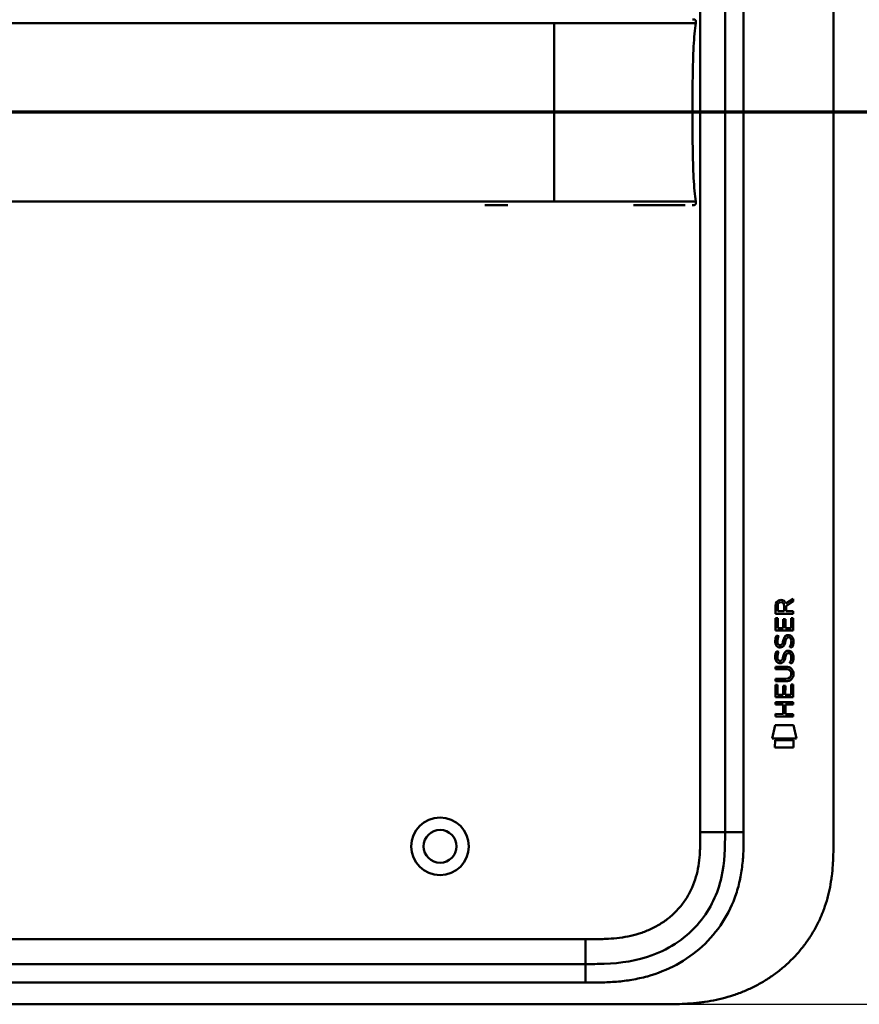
# Model space of a CAD drawing. Header units: millimetres. Extents: x 20 to 833, y 20 to 574.
# Tile 10 of 21: x 156 to 291, y 278 to 437. Entities that reach past the tile are written whole.
import ezdxf

# ---------------------------------------------------------------- set-up
doc = ezdxf.new("R2010")
doc.units = ezdxf.units.MM
doc.header["$LTSCALE"] = 2
for name, color, linetype, lineweight in [('Bemaßungen(DIN)', 7, 'Continuous', 25), ('Schnittansichtslinien(DIN)', 7, 'Continuous', 70), ('Sichtbare Kanten(DIN)', 7, 'Continuous', 50), ('Sichtbare tangentiale Kanten(DIN)', 7, 'Continuous', 50)]:
    doc.layers.add(name, color=color, linetype=linetype, lineweight=lineweight)
doc.styles.add('STANDARD-DIN~0', font='arial.ttf')
doc.dimstyles.new('CAD-LAN', dxfattribs={"dimscale": 2, "dimtxt": 3.5, "dimasz": 2.5, "dimexe": 3.175, "dimexo": 0, "dimgap": 0.8, "dimtad": 1, "dimrnd": 1e-08, "dimtxsty": 'STANDARD-DIN~0', "dimcen": 0.09, "dimdle": 10, "dimclrd": 250, "dimclre": 250, "dimclrt": 250, "dimadec": 0, "dimazin": 2, "dimtfac": 1, "dimtmove": 0, "dimatfit": 3, "dimfxl": 1, "dimtolj": 1, "dimtzin": 0, "dimlwd": 25, "dimlwe": 25, "dimarcsym": 0})

# ---------------------------------------------------------------- blocks, each defined once
blk = doc.blocks.new('*D24')
at = {"layer": 'Bemaßungen(DIN)', "color": 250, "linetype": 'Continuous', "lineweight": 25, "true_color": 0x3f3f3f, "transparency": 16777216}
for p, q in [((258.84, 522.88), (345.75, 522.88)), ((339.4, 517.88), (339.4, 282.88)), ((259.4, 277.88), (345.75, 277.88))]:
    blk.add_line(p, q, dxfattribs=at)
at = {"layer": 'Bemaßungen(DIN)', "color": 250, "linetype": 'Continuous', "true_color": 0x3f3f3f, "transparency": 16777216}
for points in [[(338.57, 517.88), (340.24, 517.88), (339.4, 522.88)], [(338.57, 282.88), (340.24, 282.88), (339.4, 277.88)]]:
    blk.add_solid(points, dxfattribs=at)
at = {"layer": 'Defpoints', "color": 0, "linetype": 'Continuous', "transparency": 16777216}
for p in [(258.84, 522.88), (259.4, 277.88), (339.4, 277.88)]:
    blk.add_point(p, dxfattribs=at)
at = {"layer": 'Bemaßungen(DIN)', "color": 250, "linetype": 'Continuous', "lineweight": 25, "true_color": 0x3f3f3f, "transparency": 16777216, "insert": (330.66, 392.56), "char_height": 7, "attachment_point": 1, "rotation": 90, "style": 'STANDARD-DIN~0'}
blk.add_mtext('\\A1;245', dxfattribs=at)
blk = doc.blocks.new('2DTransSchnitt0')
at = {"layer": 'Schnittansichtslinien(DIN)', "linetype": 'Continuous'}
blk.add_line((159.036, 210.948), (23.093, 210.948), dxfattribs=at)

msp = doc.modelspace()

# ---------------------------------------------------------------- linework, layer by layer
at = {"layer": 'Sichtbare Kanten(DIN)'}
for p, q in [((286.8837, 496.0996), (286.8837, 304.6681)), ((269.3837, 495.0996), (269.3837, 305.6681)), ((234.3462, 406.896), (230.5986, 406.896)), ((279.1967, 342.5771), (280.392, 343.3673)), ((280.392, 343.3673), (280.3917, 342.9332)), ((277.5317, 340.9476), (277.5339, 342.261)), ((277.8822, 342.2171), (277.8815, 341.3289)), ((278.8991, 341.3281), (278.8998, 342.2163)), ((279.2495, 342.1782), (279.2488, 341.3278)), ((280.3917, 342.9332), (279.2495, 342.1782)), ((277.5295, 338.2173), (277.5311, 340.2216)), ((277.5311, 340.2216), (277.8794, 340.2213)), ((280.3901, 340.9453), (277.5317, 340.9476)), ((277.8794, 340.2213), (277.8781, 338.5941)), ((277.8815, 341.3289), (278.8991, 341.3281)), ((279.2488, 341.3278), (280.3904, 341.3269)), ((280.0398, 338.5924), (280.0411, 340.2394)), ((280.0411, 340.2394), (280.3896, 340.2391)), ((280.3896, 340.2391), (280.388, 338.2151)), ((280.3904, 341.3269), (280.3901, 340.9453)), ((277.8781, 338.5941), (278.7727, 338.5934)), ((278.7727, 338.5934), (278.7739, 340.0403)), ((278.7739, 340.0403), (279.1223, 340.04)), ((279.1223, 340.04), (279.1212, 338.5931)), ((279.1212, 338.5931), (280.0398, 338.5924)), ((280.388, 338.2151), (277.5295, 338.2173)), ((277.7012, 337.4435), (278.0399, 337.3432)), ((279.6297, 337.1405), (279.618, 337.1405)), ((277.8976, 336.1119), (277.9048, 336.0946)), ((278.5814, 336.0142), (278.5922, 336.031)), ((277.6992, 334.897), (278.0378, 334.7966)), ((279.6277, 334.5939), (279.616, 334.5939)), ((277.5244, 331.9898), (277.5247, 332.3668)), ((277.5247, 332.3668), (279.1705, 332.3655)), ((277.8956, 333.5654), (277.9028, 333.5481)), ((278.5794, 333.4676), (278.5902, 333.4845)), ((279.1941, 331.9885), (277.5244, 331.9898)), ((280.0741, 331.2034), (280.0741, 331.2131)), ((277.5209, 327.4797), (277.5224, 329.4839)), ((277.5224, 329.4839), (277.8709, 329.4836)), ((277.5228, 330.055), (277.5231, 330.4321)), ((279.1686, 330.0537), (277.5228, 330.055)), ((277.5231, 330.4321), (279.1929, 330.4308)), ((277.8709, 329.4836), (277.8696, 327.8565)), ((278.7642, 327.8558), (278.7654, 329.3027)), ((278.7654, 329.3027), (279.1138, 329.3024)), ((279.1138, 329.3024), (279.1127, 327.8555)), ((280.0312, 327.8548), (280.0325, 329.5019)), ((280.0325, 329.5019), (280.381, 329.5016)), ((280.381, 329.5016), (280.3794, 327.4774)), ((280.3794, 327.4774), (277.5209, 327.4797)), ((277.8696, 327.8565), (278.7642, 327.8558)), ((279.1127, 327.8555), (280.0312, 327.8548)), ((277.5186, 326.3092), (277.5189, 326.6863)), ((278.7617, 326.3082), (277.5186, 326.3092)), ((277.5189, 326.6863), (280.3775, 326.684)), ((278.7604, 324.7506), (278.7617, 326.3082)), ((279.118, 326.3079), (279.1168, 324.7503)), ((280.3772, 326.3069), (279.118, 326.3079)), ((280.3775, 326.684), (280.3772, 326.3069)), ((277.5171, 324.3745), (277.5174, 324.7516)), ((280.3757, 324.3723), (277.5171, 324.3745)), ((277.5174, 324.7516), (278.7604, 324.7506)), ((279.1168, 324.7503), (280.376, 324.7493)), ((280.376, 324.7493), (280.3757, 324.3723)), ((276.986, 320.7974), (277.445, 322.9302)), ((277.445, 322.9302), (280.4512, 322.9278)), ((280.4512, 322.9278), (280.9011, 320.7943)), ((280.9011, 320.7943), (276.986, 320.7974)), ((277.4445, 319.3696), (277.4454, 320.5116)), ((277.4454, 320.5116), (280.4423, 320.5092)), ((280.4423, 320.5092), (280.4414, 319.3672)), ((280.4414, 319.3672), (277.4445, 319.3696)), ((246.8454, 284.3839), (101.922, 284.3839)), ((100.9224, 277.8839), (259.4046, 277.8839))]:
    msp.add_line(p, q, dxfattribs=at)
for radius in [4.65, 2.65]:
    msp.add_circle((223.3837, 303.3838), radius, dxfattribs=at)
for centre, major_axis, ratio, start_param, end_param in [((279.0608, 341.4443), (0.9765, -1.2741), 0.51804149, 2.7627686, 3.73551306), ((277.6679, 341.3636), (-1.2419, -1.6396), 0.59949376, 2.73657233, 3.56737986), ((278.9701, 335.4536), (0.8393, 1.6425), 0.45910241, 5.97618772, 6.49757551), ((279.1636, 339.2225), (1.1034, 3.2961), 0.23129477, 2.81246194, 2.87342131), ((278.6429, 336.9058), (0.5741, 1.0041), 0.54384094, 2.75343041, 3.21372411), ((278.523, 336.0386), (0.0982, 0.1394), 0.36417157, 4.48449266, 4.7925708), ((278.9693, 332.9093), (0.838, 1.6403), 0.45945215, 5.97601121, 6.497704), ((279.2473, 336.9228), (1.192, 3.5398), 0.22151613, 2.82630526, 2.88544623), ((278.6486, 334.368), (0.5826, 1.0124), 0.54160498, 2.75690927, 3.21474058), ((278.5209, 333.4921), (0.0982, 0.1394), 0.36417158, 4.48449266, 4.7925708), ((275.3493, 327.6917), (4.8136, 4.3126), 0.37426609, 5.95992819, 6.67839211), ((275.3532, 334.7358), (4.8083, -4.3226), 0.37420137, 5.88811297, 6.60645232), ((256.6409, 351.0403), (23.2662, -20.361), 0.13713392, 6.12750203, 6.40243503)]:
    msp.add_ellipse(centre, major_axis=major_axis, ratio=ratio, start_param=start_param, end_param=end_param, dxfattribs=at)
for points, knots in [([(264.1175, 421.896), (264.1175, 425.7327), (264.1616, 429.5471), (264.3123, 432.4956), (264.389, 433.9978), (264.4955, 435.2793), (264.6523, 436.2858)], [0, 0, 0, 0, 0.308885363, 0.308885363, 0.308885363, 0.4662495, 0.4662495, 0.4662495, 0.4662495]), ([(264.139, 436.8967), (264.1393, 436.8967), (264.1394, 436.8967), (264.1397, 436.8967), (264.1399, 436.8967), (264.1404, 436.8967), (264.1406, 436.8967), (264.1413, 436.8967), (264.1416, 436.8967), (264.1448, 436.8967), (264.1467, 436.8967), (264.1514, 436.8967), (264.1533, 436.8967), (264.1589, 436.8967), (264.1615, 436.8967), (264.1744, 436.8966), (264.1777, 436.8966), (264.1845, 436.8966), (264.187, 436.8966), (264.1928, 436.8965), (264.1961, 436.8965), (264.2063, 436.8964), (264.214, 436.8963), (264.2366, 436.8959), (264.252, 436.8955), (264.329, 436.8923), (264.3914, 436.8862), (264.4802, 436.8604), (264.5092, 436.8488), (264.5627, 436.8179), (264.5876, 436.798), (264.6282, 436.7512), (264.6443, 436.7237), (264.6671, 436.6664), (264.6742, 436.636), (264.6822, 436.5751), (264.6833, 436.5443), (264.6806, 436.4373), (264.6679, 436.3615), (264.6562, 436.2859)], [0, 0, 0, 0, 0.000286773, 0.000286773, 0.000859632, 0.000859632, 0.002005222, 0.002005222, 0.004296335, 0.004296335, 0.022625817, 0.022625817, 0.031792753, 0.031792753, 0.041090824, 0.041090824, 0.04341208, 0.04341208, 0.044565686, 0.044565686, 0.045719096, 0.045719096, 0.048030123, 0.048030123, 0.052621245, 0.052621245, 0.071137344, 0.071137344, 0.080378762, 0.080378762, 0.089679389, 0.089679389, 0.098967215, 0.098967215, 0.108192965, 0.108192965, 0.117380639, 0.117380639, 0.140309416, 0.140309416, 0.140309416, 0.140309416]), ([(264.1175, 421.896), (264.1175, 418.0592), (264.1616, 414.2447), (264.3123, 411.2962), (264.389, 409.7945), (264.4954, 408.5132), (264.6522, 407.5068)], [0, 0, 0, 0, 0.308890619, 0.308890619, 0.308890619, 0.466215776, 0.466215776, 0.466215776, 0.466215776]), ([(264.6561, 407.5067), (264.672, 407.4042), (264.6908, 407.2994), (264.6763, 407.1698), (264.6711, 407.1434), (264.6564, 407.0978), (264.6479, 407.078), (264.6268, 407.0415), (264.6142, 407.0245), (264.5856, 406.9943), (264.5693, 406.9808), (264.517, 406.946), (264.4767, 406.9302), (264.3957, 406.9093), (264.3542, 406.9037), (264.294, 406.899), (264.2751, 406.898), (264.2421, 406.8969), (264.2277, 406.8965), (264.2089, 406.8963), (264.2039, 406.8962), (264.1946, 406.8961), (264.1903, 406.8961), (264.1831, 406.8961), (264.1801, 406.8961), (264.1675, 406.896), (264.1641, 406.896), (264.155, 406.896), (264.1526, 406.896), (264.1469, 406.896), (264.1449, 406.896), (264.1417, 406.896), (264.1412, 406.896), (264.1402, 406.896), (264.1401, 406.896), (264.139, 406.896), (264.139, 406.896), (264.1388, 406.896), (264.1387, 406.896), (264.1386, 406.896)], [0, 0, 0, 0, 0.031127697, 0.031127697, 0.039115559, 0.039115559, 0.045517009, 0.045517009, 0.051765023, 0.051765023, 0.058012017, 0.058012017, 0.070632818, 0.070632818, 0.083103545, 0.083103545, 0.088763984, 0.088763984, 0.093022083, 0.093022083, 0.094582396, 0.094582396, 0.096154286, 0.096154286, 0.097721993, 0.097721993, 0.104095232, 0.104095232, 0.116528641, 0.116528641, 0.13514677, 0.13514677, 0.138637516, 0.138637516, 0.140189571, 0.140189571, 0.140286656, 0.140286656, 0.140336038, 0.140336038, 0.140336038, 0.140336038]), ([(261.6958, 406.896), (261.1812, 406.896), (260.7212, 406.896), (260.1521, 406.896), (260.1521, 406.896), (260.152, 406.896), (260.1519, 406.896), (260.1516, 406.896), (260.1514, 406.896), (260.1504, 406.896), (260.1497, 406.896), (260.1331, 406.896), (260.1172, 406.896), (260.0801, 406.896), (260.0588, 406.896), (259.9803, 406.896), (259.9225, 406.896), (259.7085, 406.896), (259.5482, 406.896), (259.3286, 406.896), (259.2733, 406.896), (258.0855, 406.896), (256.7335, 406.896), (255.0913, 406.896), (254.9112, 406.896), (254.6952, 406.896), (254.6611, 406.896), (254.6236, 406.896), (254.6204, 406.896), (254.6169, 406.896), (254.6166, 406.896), (254.6162, 406.896), (254.616, 406.896), (254.6158, 406.896), (254.6158, 406.896), (254.6156, 406.896), (254.6156, 406.896), (254.6156, 406.896)], [0, 0, 0, 0, 0.28884341, 0.28884341, 0.28885548, 0.28885548, 0.28890375, 0.28890375, 0.28900029, 0.28900029, 0.28938644, 0.28938644, 0.29720608, 0.29720608, 0.30763229, 0.30763229, 0.33543646, 0.33543646, 0.40959904, 0.40959904, 0.43431367, 0.43431367, 0.93521872, 0.93521872, 0.99622423, 0.99622423, 1.00766079, 1.00766079, 1.00873296, 1.00873296, 1.00882949, 1.00882949, 1.00887776, 1.00887776, 1.0089019, 1.0089019, 1.00891397, 1.00891397, 1.00891397, 1.00891397]), ([(262.9663, 406.896), (262.9662, 406.896), (262.9662, 406.896), (262.9661, 406.896), (262.9661, 406.896), (262.9659, 406.896), (262.9658, 406.896), (262.9653, 406.896), (262.9648, 406.896), (262.9635, 406.896), (262.9626, 406.896), (262.96, 406.896), (262.9584, 406.896), (262.9386, 406.896), (262.9202, 406.896), (262.8768, 406.896), (262.8515, 406.896), (262.757, 406.896), (262.6849, 406.896), (262.5085, 406.896), (262.4016, 406.896), (262.2506, 406.896), (262.2121, 406.896), (262.0751, 406.896), (261.9727, 406.896), (261.8258, 406.896), (261.7851, 406.896), (261.7283, 406.896), (261.7127, 406.896), (261.6966, 406.896), (261.6962, 406.896), (261.6958, 406.896), (261.6958, 406.896), (261.6958, 406.896)], [0, 0, 0, 0, 0.000028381, 0.000028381, 0.000085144, 0.000085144, 0.000198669, 0.000198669, 0.000652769, 0.000652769, 0.00156097, 0.00156097, 0.003285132, 0.003285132, 0.021676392, 0.021676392, 0.04619826, 0.04619826, 0.111597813, 0.111597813, 0.198808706, 0.198808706, 0.227872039, 0.227872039, 0.300542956, 0.300542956, 0.327789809, 0.327789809, 0.338007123, 0.338007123, 0.338246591, 0.338246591, 0.338260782, 0.338260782, 0.338260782, 0.338260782]), ([(264.2485, 406.8971), (264.2221, 406.8955), (264.1957, 406.8949), (264.1489, 406.8945), (264.1282, 406.8946), (264.102, 406.8947), (264.096, 406.8948), (264.0898, 406.8948), (264.0895, 406.8948), (264.089, 406.8948), (264.0889, 406.8948), (264.0887, 406.8948)], [0.159826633, 0.159826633, 0.159826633, 0.159826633, 0.1677479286, 0.1677479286, 0.1740162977, 0.1740162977, 0.1758965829, 0.1758965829, 0.175984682, 0.175984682, 0.176039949, 0.176039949, 0.176039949, 0.176039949]), ([(264.154, 406.896), (264.1501, 406.896), (264.1462, 406.896), (264.1292, 406.8959), (264.1152, 406.8959), (264.101, 406.8959), (264.1008, 406.8959), (264.1006, 406.8959), (264.1005, 406.8959), (264.1004, 406.8959), (264.1004, 406.8959), (264.1003, 406.8959)], [0.10636808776, 0.10636808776, 0.10636808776, 0.10636808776, 0.10766244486, 0.10766244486, 0.11187808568, 0.11187808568, 0.11193288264, 0.11193288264, 0.11195343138, 0.11195343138, 0.11196498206, 0.11196498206, 0.11196498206, 0.11196498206]), ([(264.1465, 406.896), (264.1408, 406.896), (264.1345, 406.896), (264.125, 406.896), (264.1225, 406.896), (264.1172, 406.896), (264.1145, 406.896), (264.1106, 406.896), (264.1094, 406.896), (264.1079, 406.896), (264.1076, 406.896), (264.1072, 406.896), (264.107, 406.896), (264.1068, 406.896), (264.1068, 406.896), (264.1068, 406.896)], [0.09549746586, 0.09549746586, 0.09549746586, 0.09549746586, 0.09806839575, 0.09806839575, 0.09893664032, 0.09893664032, 0.09978859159, 0.09978859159, 0.10014190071, 0.10014190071, 0.10023007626, 0.10023007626, 0.1002741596, 0.1002741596, 0.10028518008, 0.10028518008, 0.10028518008, 0.10028518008]), ([(280.0741, 331.2131), (280.0741, 331.2598), (280.0717, 331.3067), (280.0555, 331.442), (280.0331, 331.5297), (279.9586, 331.6803), (279.9123, 331.7417), (279.7922, 331.8475), (279.7214, 331.8875), (279.5044, 331.971), (279.3448, 331.9884), (279.1941, 331.9885)], [0, 0, 0, 0, 0.014004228, 0.014004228, 0.040894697, 0.040894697, 0.064390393, 0.064390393, 0.08887549, 0.08887549, 0.134135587, 0.134135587, 0.134135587, 0.134135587]), ([(269.3837, 305.6681), (269.3837, 303.2443), (269.3351, 300.7847), (268.8118, 298.4422), (268.2207, 295.7966), (267.0386, 293.268), (265.2642, 291.1301), (263.2753, 288.7338), (260.5861, 286.8847), (257.615, 285.7944), (255.1728, 284.8981), (252.5566, 284.52), (249.8962, 284.4222), (248.8826, 284.385), (247.8629, 284.3839), (246.8454, 284.3839)], [-3.58789453, -3.58789453, -3.58789453, -3.58789453, -2.84540912, -2.84540912, -2.84540912, -2.00687471, -2.00687471, -2.00687471, -1.06696067, -1.06696067, -1.06696067, -0.2943581, -0.2943581, -0.2943581, 0, 0, 0, 0]), ([(259.4046, 277.8839), (259.8151, 277.8843), (260.8277, 277.8887), (262.1542, 277.9204), (263.6818, 278.0019), (264.911, 278.11), (266.4508, 278.3121), (267.6827, 278.5319), (269.2147, 278.8875), (270.4306, 279.239), (271.9294, 279.7659), (273.1078, 280.258), (274.5452, 280.9612), (275.6628, 281.5935), (277.0097, 282.4677), (278.0435, 283.2324), (279.2719, 284.2644), (280.2001, 285.1481), (281.2844, 286.3184), (282.0881, 287.3038), (283.0071, 288.5887), (283.6716, 289.6556), (284.4103, 291.0287), (284.9268, 292.1551), (285.4791, 293.5886), (285.8467, 294.7521), (286.2176, 296.2185), (286.4458, 297.3977), (286.6546, 298.8715), (286.7652, 300.0477), (286.8476, 301.5085), (286.8832, 302.9575), (286.8838, 304.1008), (286.8837, 304.6681)], [0.013042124, 0.013042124, 0.013042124, 0.013042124, 0.041667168, 0.083333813, 0.104167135, 0.14583378, 0.166667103, 0.208333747, 0.22916707, 0.270833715, 0.291667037, 0.333333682, 0.354167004, 0.395833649, 0.416666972, 0.458333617, 0.479166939, 0.520833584, 0.541666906, 0.583333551, 0.604166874, 0.645833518, 0.666666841, 0.708333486, 0.729166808, 0.770833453, 0.791666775, 0.83333342, 0.854166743, 0.895833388, 0.91666671, 0.958333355, 0.999995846, 0.999995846, 0.999995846, 0.999995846])]:
    msp.add_open_spline(points, degree=3, knots=knots, dxfattribs=at)
for points, weights, knots in [([(264.6523, 436.2858), (264.6524, 436.2858), (264.6524, 436.2858), (264.6525, 436.2858), (264.655, 436.2858), (264.6561, 436.2859), (264.6562, 436.2859)], [1, 1, 1, 1, 1.08010035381, 1.12345159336, 1.13005371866], [0, 0, 0, 0, 0.005672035, 0.005672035, 0.005672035, 0.116341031, 0.116341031, 0.116341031, 0.116341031]), ([(264.6522, 407.5068), (264.6523, 407.5068), (264.6523, 407.5068), (264.6524, 407.5068), (264.6549, 407.5068), (264.656, 407.5068), (264.6561, 407.5067)], [1, 1, 1, 1, 1.08010131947, 1.12345282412, 1.13005451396], [0, 0, 0, 0, 0.005671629, 0.005671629, 0.005671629, 0.11634156, 0.11634156, 0.11634156, 0.11634156])]:
    msp.add_rational_spline(points, weights, degree=3, knots=knots, dxfattribs=at)
for points in [[(277.5339, 342.261), (277.548, 342.7026), (277.78, 343.1647), (278.393, 343.1643)], [(278.8998, 342.2163), (278.9, 342.4894), (278.8131, 342.8148), (278.3977, 342.8151)], [(277.5001, 336.7673), (277.5179, 336.9065), (277.5593, 337.1135), (277.6302, 337.2866)], [(277.6302, 337.2866), (277.6497, 337.3361), (277.7011, 337.4435), (277.7012, 337.4435)], [(278.0399, 337.3432), (278.0398, 337.3431), (277.9199, 337.0166), (277.8849, 336.8787)], [(278.7729, 336.5493), (278.8569, 336.9172), (278.9592, 337.1285), (279.1002, 337.296)], [(279.1002, 337.296), (279.1932, 337.4063), (279.3235, 337.4785), (279.5031, 337.5026)], [(279.3469, 337.0225), (279.2762, 336.9339), (279.2156, 336.7958), (279.1609, 336.5976)], [(279.618, 337.1405), (279.4963, 337.1406), (279.4211, 337.1078), (279.3469, 337.0225)], [(279.5031, 337.5026), (279.7905, 337.5409), (280.0733, 337.4407), (280.2669, 337.1242)], [(280.2669, 337.1242), (280.377, 336.9436), (280.4307, 336.7246), (280.4305, 336.4549)], [(277.5776, 335.9651), (277.4871, 336.2058), (277.4582, 336.4391), (277.5001, 336.7673)], [(278.1369, 335.5044), (277.9135, 335.5374), (277.6839, 335.6827), (277.5776, 335.9651)], [(277.8849, 336.8787), (277.8208, 336.6262), (277.8146, 336.4019), (277.873, 336.1859)], [(278.1096, 335.8819), (278.2565, 335.822), (278.4449, 335.8577), (278.5502, 335.9723)], [(278.2916, 335.4917), (278.1909, 335.493), (278.17, 335.4996), (278.1369, 335.5044)], [(278.9195, 335.8562), (278.8041, 335.6463), (278.6091, 335.4876), (278.2916, 335.4917)], [(278.5922, 336.031), (278.6609, 336.1406), (278.7179, 336.3041), (278.7729, 336.5493)], [(279.1122, 336.3989), (279.0577, 336.159), (278.9953, 335.994), (278.9195, 335.8562)], [(279.1609, 336.5976), (279.1532, 336.5675), (279.113, 336.4013), (279.1122, 336.3989)], [(279.8218, 335.5577), (279.8218, 335.5578), (279.9766, 335.8118), (280.0356, 336.0964)], [(280.1905, 335.471), (280.1701, 335.4757), (279.8219, 335.5577), (279.8218, 335.5577)], [(280.0356, 336.0964), (280.1045, 336.4296), (280.1042, 336.7056), (279.998, 336.9029)], [(280.4152, 336.1893), (280.3853, 335.8583), (280.2273, 335.5286), (280.1905, 335.471)], [(280.4305, 336.4549), (280.4304, 336.37), (280.4237, 336.2843), (280.4152, 336.1893)], [(277.5756, 333.4185), (277.485, 333.6592), (277.4561, 333.8925), (277.4981, 334.2208)], [(277.4981, 334.2208), (277.5158, 334.3599), (277.5572, 334.5669), (277.6282, 334.7401)], [(277.6282, 334.7401), (277.6476, 334.7895), (277.6991, 334.8969), (277.6992, 334.897)], [(277.8829, 334.3321), (277.8188, 334.0796), (277.8126, 333.8553), (277.871, 333.6394)], [(278.0378, 334.7966), (278.0378, 334.7966), (277.9178, 334.47), (277.8829, 334.3321)], [(278.5902, 333.4845), (278.6589, 333.5941), (278.7159, 333.7576), (278.7708, 334.0028)], [(278.7708, 334.0028), (278.8549, 334.3706), (278.9571, 334.5819), (279.0982, 334.7494)], [(279.1101, 333.8524), (279.0557, 333.6125), (278.9933, 333.4475), (278.9175, 333.3096)], [(279.0982, 334.7494), (279.1912, 334.8597), (279.3215, 334.932), (279.5011, 334.956)], [(279.1589, 334.051), (279.1512, 334.0209), (279.1109, 333.8547), (279.1101, 333.8524)], [(279.3449, 334.476), (279.2741, 334.3874), (279.2135, 334.2492), (279.1589, 334.051)], [(279.616, 334.5939), (279.4943, 334.594), (279.4191, 334.5612), (279.3449, 334.476)], [(279.5011, 334.956), (279.7885, 334.9944), (280.0713, 334.8941), (280.2649, 334.5777)], [(280.0335, 333.5498), (280.1025, 333.883), (280.1022, 334.159), (279.996, 334.3563)], [(280.2649, 334.5777), (280.3749, 334.397), (280.4287, 334.178), (280.4285, 333.9083)], [(280.4285, 333.9083), (280.4284, 333.8234), (280.4217, 333.7377), (280.4132, 333.6428)], [(278.1349, 332.9578), (277.9115, 332.9908), (277.6818, 333.1361), (277.5756, 333.4185)], [(278.1076, 333.3353), (278.2545, 333.2754), (278.4429, 333.3112), (278.5482, 333.4258)], [(278.2896, 332.9451), (278.1889, 332.9465), (278.1679, 332.953), (278.1349, 332.9578)], [(278.9175, 333.3096), (278.8021, 333.0998), (278.6071, 332.941), (278.2896, 332.9451)], [(279.8198, 333.0112), (279.8198, 333.0113), (279.9746, 333.2652), (280.0335, 333.5498)], [(280.1884, 332.9244), (280.168, 332.9291), (279.8199, 333.0112), (279.8198, 333.0112)], [(280.4132, 333.6428), (280.3833, 333.3117), (280.2252, 332.982), (280.1884, 332.9244)]]:
    msp.add_open_spline(points, degree=3, dxfattribs=at)
at = {"layer": 'Sichtbare tangentiale Kanten(DIN)'}
for p, q in [((265.3837, 305.6683), (265.3837, 495.0995)), ((114.3157, 421.896), (241.7892, 421.896)), ((265.3837, 305.6683), (269.3837, 305.6683)), ((272.3837, 305.6681), (269.3837, 305.6681)), ((146.9811, 288.3839), (246.8659, 288.3839)), ((246.8659, 288.3839), (246.8659, 284.3839)), ((246.8453, 284.3839), (246.8453, 281.3845))]:
    msp.add_line(p, q, dxfattribs=at)
for points, degree in [([(272.3837, 305.6681), (272.3837, 368.8119), (272.3837, 431.9556), (272.3834, 495.0995)], 3), ([(241.7892, 436.2858), (241.7892, 434.4965), (241.7892, 431.9958), (241.7892, 428.8457), (241.7892, 425.3708), (241.7892, 421.896)], 5), ([(241.7892, 407.5068), (241.7892, 409.2962), (241.7892, 411.7969), (241.7892, 414.9468), (241.7892, 418.4214), (241.7892, 421.896)], 5), ([(101.922, 281.3839), (150.2297, 281.3839), (198.5375, 281.3839), (246.8453, 281.3845)], 3)]:
    msp.add_open_spline(points, degree=degree, dxfattribs=at)
for points, knots in [([(209.9216, 436.2858), (191.3426, 436.2858), (172.7479, 436.2858), (154.1735, 436.2858), (142.0387, 436.2858), (129.9053, 436.2859), (117.7707, 436.2858), (116.6192, 436.2858), (115.4675, 436.2858), (114.3157, 436.2859)], [3.18678775, 3.18678775, 3.18678775, 3.18678775, 8.76053769, 8.76053769, 8.76053769, 12.40191941, 12.40191941, 12.40191941, 12.74746294, 12.74746294, 12.74746294, 12.74746294]), ([(241.7892, 436.2859), (240.4611, 436.2859), (239.1331, 436.2858), (237.8051, 436.2858), (237.2557, 436.2858), (236.7064, 436.2859), (236.157, 436.2859), (235.3799, 436.2859), (234.6027, 436.2858), (233.8256, 436.2858), (233.4145, 436.2858), (233.0035, 436.2858), (232.5924, 436.2858), (231.6752, 436.2858), (230.7579, 436.2858), (229.8407, 436.2858), (223.201, 436.2859), (216.5613, 436.2853), (209.9216, 436.2858)], [0.00000001, 0.00000001, 0.00000001, 0.00000001, 0.39841273, 0.39841273, 0.39841273, 0.55746749, 0.55746749, 0.55746749, 0.79636625, 0.79636625, 0.79636625, 0.91343211, 0.91343211, 0.91343211, 1.19486152, 1.19486152, 1.19486152, 3.18678775, 3.18678775, 3.18678775, 3.18678775]), ([(241.7892, 421.896), (242.8589, 421.896), (243.9297, 421.896), (245.0715, 421.896), (246.2134, 421.896), (247.216, 421.896), (248.0794, 421.896), (249.8063, 421.896), (251.2115, 421.896), (252.5343, 421.896), (257.8256, 421.896), (261.4483, 421.896), (263.0619, 421.896), (263.4653, 421.896), (263.7483, 421.896), (263.9231, 421.896), (264.0104, 421.896), (264.0725, 421.896), (264.1006, 421.896), (264.1287, 421.896), (264.1224, 421.896), (264.1175, 421.896)], [0, 0, 0, 0, 0.24064759, 0.24064759, 0.24064759, 0.48129519, 0.48129519, 0.48129519, 0.96259037, 0.96259037, 0.96259037, 2.88777112, 2.88777112, 2.88777112, 3.3690663, 3.3690663, 3.3690663, 3.60971389, 3.60971389, 3.60971389, 3.85036149, 3.85036149, 3.85036149, 3.85036149]), ([(209.9216, 407.5068), (183.3641, 407.5068), (156.8067, 407.5067), (130.2492, 407.5068), (128.8712, 407.5068), (127.4931, 407.5068), (126.1151, 407.5068), (124.8376, 407.5068), (123.5602, 407.5068), (122.2827, 407.5068), (119.627, 407.5068), (116.9714, 407.5067), (114.3157, 407.5068)], [3.18679004, 3.18679004, 3.18679004, 3.18679004, 11.15409943, 11.15409943, 11.15409943, 11.57114872, 11.57114872, 11.57114872, 11.95075591, 11.95075591, 11.95075591, 12.74746294, 12.74746294, 12.74746294, 12.74746294]), ([(241.7892, 407.5068), (240.4611, 407.5067), (239.1331, 407.5069), (237.8051, 407.5068), (237.2529, 407.5068), (236.7008, 407.5068), (236.1487, 407.5068), (235.3743, 407.5068), (234.6, 407.5068), (233.8256, 407.5068), (233.4133, 407.5068), (233.0011, 407.5068), (232.5888, 407.5068), (231.6728, 407.5068), (230.7567, 407.5068), (229.8407, 407.5068), (223.201, 407.5068), (216.5613, 407.5074), (209.9216, 407.5068)], [0, 0, 0, 0, 0.3984119, 0.3984119, 0.3984119, 0.55836102, 0.55836102, 0.55836102, 0.7963648, 0.7963648, 0.7963648, 0.91378516, 0.91378516, 0.91378516, 1.19486018, 1.19486018, 1.19486018, 3.18679004, 3.18679004, 3.18679004, 3.18679004]), ([(246.8453, 281.3845), (247.0606, 281.3845), (247.2759, 281.3845), (247.4913, 281.3846), (247.693, 281.3846), (247.8947, 281.3855), (248.0964, 281.3868), (248.1973, 281.3874), (248.2982, 281.3881), (248.399, 281.3891), (248.6945, 281.3919), (248.9899, 281.3965), (249.3067, 281.4037), (249.3143, 281.4039), (249.3219, 281.4041), (249.3296, 281.4042), (250.2165, 281.4248), (251.0138, 281.4634), (251.8212, 281.5308), (251.8359, 281.532), (251.8506, 281.5332), (251.8653, 281.5345), (252.6862, 281.604), (253.5149, 281.7052), (254.3379, 281.8446), (254.3459, 281.846), (254.3539, 281.8474), (254.362, 281.8487), (255.1885, 281.9895), (256.0095, 282.1688), (256.82, 282.3921), (256.8263, 282.3939), (256.8326, 282.3956), (256.8389, 282.3973), (258.472, 282.8488), (260.068, 283.4837), (261.5418, 284.2826), (263.0267, 285.0876), (264.4394, 286.0888), (265.6873, 287.2337), (266.9366, 288.38), (268.0614, 289.7092), (268.9754, 291.1244), (269.8861, 292.5343), (270.631, 294.0959), (271.1641, 295.7027), (271.1653, 295.7063), (271.1665, 295.7099), (271.1677, 295.7134), (271.4319, 296.511), (271.6482, 297.3298), (271.8178, 298.1531), (271.8193, 298.1599), (271.8207, 298.1668), (271.8221, 298.1737), (271.9902, 298.9932), (272.1137, 299.8248), (272.1987, 300.6473), (272.2002, 300.6613), (272.2016, 300.6753), (272.203, 300.6893), (272.2853, 301.4983), (272.3329, 302.3023), (272.3583, 303.1707), (272.3587, 303.184), (272.3591, 303.1973), (272.3595, 303.2106), (272.3835, 304.0552), (272.3837, 304.8616), (272.3837, 305.6681)], [79.05073514, 79.05073514, 79.05073514, 79.05073514, 79.11532599, 79.11532599, 79.11532599, 79.17585202, 79.17585202, 79.17585202, 79.20611504, 79.20611504, 79.20611504, 79.29476986, 79.29476986, 79.29476986, 79.29690409, 79.29690409, 79.29690409, 79.54425582, 79.54425582, 79.54425582, 79.54875751, 79.54875751, 79.54875751, 79.80007551, 79.80007551, 79.80007551, 79.80252586, 79.80252586, 79.80252586, 80.05496233, 80.05496233, 80.05496233, 80.05692398, 80.05692398, 80.05692398, 80.56566533, 80.56566533, 80.56566533, 81.07822309, 81.07822309, 81.07822309, 81.5913866, 81.5913866, 81.5913866, 82.10264544, 82.10264544, 82.10264544, 82.10378713, 82.10378713, 82.10378713, 82.35751843, 82.35751843, 82.35751843, 82.3596398, 82.3596398, 82.3596398, 82.6121592, 82.6121592, 82.6121592, 82.61645406, 82.61645406, 82.61645406, 82.86489632, 82.86489632, 82.86489632, 82.86870846, 82.86870846, 82.86870846, 83.11067963, 83.11067963, 83.11067963, 83.11067963]), ([(246.8659, 288.3839), (247.1, 288.3838), (247.334, 288.3839), (247.5681, 288.3844), (247.6435, 288.3846), (247.7188, 288.3848), (247.7942, 288.385), (247.8696, 288.3853), (247.945, 288.3858), (248.0204, 288.3862), (248.1711, 288.3871), (248.3219, 288.3882), (248.4726, 288.39), (248.548, 288.3909), (248.6234, 288.392), (248.6987, 288.3931), (248.8509, 288.3954), (249.003, 288.3981), (249.1552, 288.4017), (249.2312, 288.4035), (249.3073, 288.4055), (249.3833, 288.4077), (249.7565, 288.4182), (250.1402, 288.4336), (250.5234, 288.4561), (250.5307, 288.4565), (250.538, 288.4569), (250.5454, 288.4574), (251.1619, 288.494), (251.7494, 288.5465), (252.3417, 288.6229), (252.3509, 288.6241), (252.3601, 288.6253), (252.3692, 288.6265), (252.9686, 288.7046), (253.5602, 288.8064), (254.1491, 288.9386), (254.1543, 288.9398), (254.1596, 288.941), (254.1649, 288.9422), (254.7632, 289.0771), (255.3587, 289.2438), (255.9373, 289.4429), (255.9407, 289.4441), (255.9441, 289.4452), (255.9474, 289.4464), (256.5329, 289.6483), (257.1127, 289.8875), (257.6706, 290.1607), (258.2286, 290.434), (258.7722, 290.7448), (259.2908, 291.0896), (259.8095, 291.4345), (260.3064, 291.8155), (260.7725, 292.2275), (261.2416, 292.6423), (261.6853, 293.0939), (262.0901, 293.5702), (262.4932, 294.0446), (262.8652, 294.5526), (263.1953, 295.0802), (263.5233, 295.6047), (263.8158, 296.1581), (264.0643, 296.7222), (264.3104, 297.2808), (264.5192, 297.8633), (264.6881, 298.451), (264.6894, 298.4552), (264.6906, 298.4594), (264.6918, 298.4636), (264.8571, 299.041), (264.9855, 299.6273), (265.0833, 300.2204), (265.0847, 300.2292), (265.0862, 300.2381), (265.0876, 300.247), (265.1837, 300.8353), (265.2496, 301.4237), (265.2949, 302.0396), (265.2954, 302.0471), (265.296, 302.0546), (265.2965, 302.0621), (265.3186, 302.3663), (265.3345, 302.66), (265.3468, 302.961), (265.3595, 303.2708), (265.3677, 303.5789), (265.3732, 303.8864), (265.3838, 304.4823), (265.3838, 305.076), (265.3837, 305.6683)], [0, 0, 0, 0, 0.07021772, 0.07021772, 0.07021772, 0.09283194, 0.09283194, 0.09283194, 0.11544616, 0.11544616, 0.11544616, 0.1606746, 0.1606746, 0.1606746, 0.18328883, 0.18328883, 0.18328883, 0.22894095, 0.22894095, 0.22894095, 0.25176701, 0.25176701, 0.25176701, 0.36376198, 0.36376198, 0.36376198, 0.36589733, 0.36589733, 0.36589733, 0.54578083, 0.54578083, 0.54578083, 0.54856633, 0.54856633, 0.54856633, 0.73053303, 0.73053303, 0.73053303, 0.73216711, 0.73216711, 0.73216711, 0.9170852, 0.9170852, 0.9170852, 0.91815949, 0.91815949, 0.91815949, 1.10534079, 1.10534079, 1.10534079, 1.29258328, 1.29258328, 1.29258328, 1.47984297, 1.47984297, 1.47984297, 1.66831624, 1.66831624, 1.66831624, 1.85604891, 1.85604891, 1.85604891, 2.04267032, 2.04267032, 2.04267032, 2.22752036, 2.22752036, 2.22752036, 2.22884416, 2.22884416, 2.22884416, 2.41040839, 2.41040839, 2.41040839, 2.41312511, 2.41312511, 2.41312511, 2.5932379, 2.5932379, 2.5932379, 2.59542853, 2.59542853, 2.59542853, 2.68455799, 2.68455799, 2.68455799, 2.7762862, 2.7762862, 2.7762862, 2.95407435, 2.95407435, 2.95407435, 2.95407435])]:
    msp.add_open_spline(points, degree=3, knots=knots, dxfattribs=at)
for points, weights, knots in [([(264.6562, 436.2859), (264.6562, 436.286), (264.6548, 436.2861), (264.6515, 436.2861), (264.6431, 436.2862), (264.6218, 436.2859), (264.5868, 436.2858), (264.5349, 436.2856), (264.4501, 436.2858), (264.3302, 436.286), (264.2495, 436.2861), (264.1522, 436.2863), (264.038, 436.2865), (263.6973, 436.2869), (263.1995, 436.2874), (262.5405, 436.2878), (262.1856, 436.288), (261.7842, 436.2883), (261.3368, 436.2884), (260.8831, 436.2886), (260.3832, 436.2887), (259.8383, 436.2887), (259.7648, 436.2887), (259.6905, 436.2887), (259.6155, 436.2887), (259.1348, 436.2887), (258.6219, 436.2887), (258.0778, 436.2886), (257.4513, 436.2885), (256.7849, 436.2883), (256.0799, 436.2881), (255.3827, 436.2879), (254.6487, 436.2876), (253.8779, 436.2874), (253.1333, 436.2871), (252.3537, 436.2869), (251.5368, 436.2866), (251.2549, 436.2866), (250.9682, 436.2865), (250.6766, 436.2864), (250.5639, 436.2864), (250.4503, 436.2864), (250.336, 436.2864), (249.942, 436.2863), (249.538, 436.2862), (249.1232, 436.2861), (248.728, 436.2861), (248.3216, 436.286), (247.9025, 436.286), (247.5083, 436.286), (247.1009, 436.2859), (246.6779, 436.2859), (246.2872, 436.2858), (245.8801, 436.2858), (245.452, 436.2858), (245.0684, 436.2858), (244.6622, 436.2858), (244.2262, 436.2858), (243.86, 436.2858), (243.4588, 436.2858), (243.0016, 436.2858), (242.7094, 436.2858), (242.369, 436.2858), (241.7892, 436.2859)], [1.13005371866, 1.13784194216, 1.09449070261, 1, 1.01564352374, 1.01564352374, 1, 1.00924441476, 1.00924441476, 1, 1.00150609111, 1.00150609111, 1, 1.00280370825, 1.00280370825, 1, 0.999526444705, 0.999526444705, 1, 0.999153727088, 0.999153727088, 1, 0.999983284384, 0.999983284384, 1, 0.999331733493, 0.999331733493, 1, 0.999344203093, 0.999344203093, 1, 0.999922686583, 0.999922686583, 1, 1.00094812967, 1.00094812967, 1, 1.00026108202, 1.00026108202, 1, 1.00005099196, 1.00005099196, 1, 1.00084821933, 1.00084821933, 1, 1.00131563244, 1.00131563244, 1, 1.00209471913, 1.00209471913, 1, 1.00365509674, 1.00365509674, 1, 1.00586622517, 1.00586622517, 1, 1.01725442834, 1.01725442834, 1, 1.18725223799, 1.18725223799, 1], [0.11634103, 0.11634103, 0.11634103, 0.11634103, 0.24689215, 0.24689215, 0.24689215, 0.48536654, 0.48536654, 0.48536654, 0.77973673, 0.77973673, 0.77973673, 0.96449694, 0.96449694, 0.96449694, 1.46283006, 1.46283006, 1.46283006, 1.71454508, 1.71454508, 1.71454508, 1.96377332, 1.96377332, 1.96377332, 1.99700179, 1.99700179, 1.99700179, 2.20977129, 2.20977129, 2.20977129, 2.45521937, 2.45521937, 2.45521937, 2.70224381, 2.70224381, 2.70224381, 2.94985386, 2.94985386, 2.94985386, 3.03863113, 3.03863113, 3.03863113, 3.07332884, 3.07332884, 3.07332884, 3.19662312, 3.19662312, 3.19662312, 3.31977087, 3.31977087, 3.31977087, 3.44275418, 3.44275418, 3.44275418, 3.56555254, 3.56555254, 3.56555254, 3.68819301, 3.68819301, 3.68819301, 3.81066732, 3.81066732, 3.81066732, 3.931916, 3.931916, 3.931916, 3.931916]), ([(264.6561, 407.5067), (264.6561, 407.5067), (264.6547, 407.5066), (264.6514, 407.5066), (264.643, 407.5065), (264.6217, 407.5067), (264.5867, 407.5068), (264.5347, 407.507), (264.4499, 407.5069), (264.3298, 407.5067), (264.2491, 407.5065), (264.152, 407.5064), (264.0379, 407.5062), (263.6972, 407.5057), (263.1994, 407.5053), (262.5404, 407.5048), (262.1855, 407.5046), (261.7841, 407.5044), (261.3367, 407.5042), (260.8831, 407.5041), (260.3832, 407.504), (259.8382, 407.5039), (259.7648, 407.5039), (259.6905, 407.5039), (259.6155, 407.5039), (259.1348, 407.5039), (258.6219, 407.504), (258.0778, 407.5041), (257.4513, 407.5042), (256.7848, 407.5043), (256.0798, 407.5046), (255.3827, 407.5048), (254.6486, 407.505), (253.8779, 407.5053), (253.1333, 407.5055), (252.3536, 407.5058), (251.5367, 407.506), (251.2558, 407.5061), (250.97, 407.5061), (250.6794, 407.5062), (250.5657, 407.5062), (250.4513, 407.5063), (250.336, 407.5063), (249.942, 407.5064), (249.538, 407.5064), (249.1231, 407.5065), (248.7279, 407.5066), (248.3216, 407.5066), (247.9025, 407.5066), (247.5082, 407.5067), (247.1009, 407.5067), (246.6778, 407.5068), (246.2872, 407.5068), (245.88, 407.5068), (245.452, 407.5068), (245.0684, 407.5068), (244.6622, 407.5068), (244.2262, 407.5068), (243.86, 407.5068), (243.4587, 407.5069), (243.0016, 407.5069), (242.7094, 407.5069), (242.3689, 407.5068), (241.7892, 407.5068)], [1.13005451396, 1.13784212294, 1.09449061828, 1, 1.01564349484, 1.01564349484, 1, 1.00925616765, 1.00925616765, 1, 1.00150118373, 1.00150118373, 1, 1.00280379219, 1.00280379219, 1, 0.999526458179, 0.999526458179, 1, 0.99915374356, 0.99915374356, 1, 0.9999832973, 0.9999832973, 1, 0.99933166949, 0.99933166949, 1, 0.999344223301, 0.999344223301, 1, 0.999922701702, 0.999922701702, 1, 1.00094814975, 1.00094814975, 1, 1.00025925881, 1.00025925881, 1, 1.0000518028, 1.0000518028, 1, 1.00084824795, 1.00084824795, 1, 1.00131558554, 1.00131558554, 1, 1.00209490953, 1.00209490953, 1, 1.00365462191, 1.00365462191, 1, 1.00586740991, 1.00586740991, 1, 1.01725389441, 1.01725389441, 1, 1.18722739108, 1.18722739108, 1], [0.11634156, 0.11634156, 0.11634156, 0.11634156, 0.2468921, 0.2468921, 0.2468921, 0.48536559, 0.48536559, 0.48536559, 0.77999142, 0.77999142, 0.77999142, 0.96449242, 0.96449242, 0.96449242, 1.46282462, 1.46282462, 1.46282462, 1.71453936, 1.71453936, 1.71453936, 1.96376659, 1.96376659, 1.96376659, 1.99698242, 1.99698242, 1.99698242, 2.20976298, 2.20976298, 2.20976298, 2.45520947, 2.45520947, 2.45520947, 2.70223288, 2.70223288, 2.70223288, 2.94984214, 2.94984214, 2.94984214, 3.03833482, 3.03833482, 3.03833482, 3.07331688, 3.07331688, 3.07331688, 3.19661093, 3.19661093, 3.19661093, 3.31975848, 3.31975848, 3.31975848, 3.4427414, 3.4427414, 3.4427414, 3.5655395, 3.5655395, 3.5655395, 3.68817927, 3.68817927, 3.68817927, 3.81065341, 3.81065341, 3.81065341, 3.93190075, 3.93190075, 3.93190075, 3.93190075])]:
    msp.add_rational_spline(points, weights, degree=3, knots=knots, dxfattribs=at)

# ---------------------------------------------------------------- block references
at = {"layer": 'Schnittansichtslinien(DIN)', "xscale": 2, "yscale": 2, "zscale": 2}
msp.add_blockref('2DTransSchnitt0', (0, 0), dxfattribs=at)

# ---------------------------------------------------------------- dimensions: what is measured, and where the dimension line sits
at = {"layer": 'Bemaßungen(DIN)', "color": 250, "linetype": 'Continuous', "lineweight": 25, "true_color": 0x3f3f3f}
dim = msp.add_linear_dim(base=(339.4046, 277.8839), p1=(258.8445, 522.8838), p2=(259.4046, 277.8839), angle=90, dimstyle='CAD-LAN', override={"dimgap": 0.8, "dimdec": 2, "dimtol": 0, "dimlim": 0, "dimtp": 0, "dimtm": 0, "dimtdec": 2, "dimtofl": 0, "dimatfit": 1}, dxfattribs=at)
dim.commit()
dim.dimension.update_dxf_attribs({"geometry": '*D24', "text_midpoint": (339.4046, 400.3839), "dimtype": 160})

doc.saveas('drawing.dxf')
